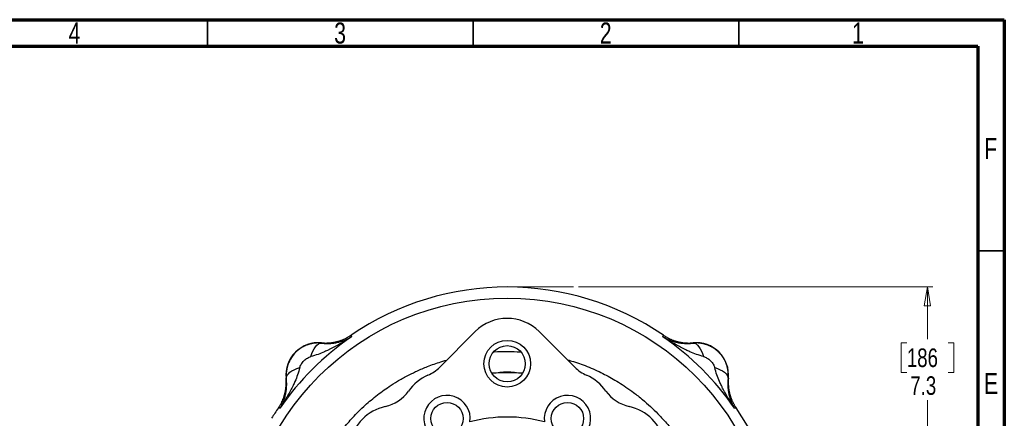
# Model space of a CAD drawing. Header units: inches. Extents: x 0.6 to 16.3, y 0.2 to 11.5.
# Tile 33 of 33: x 9 to 16.3, y 8.5 to 11.5. Entities that reach past the tile are written whole.
import ezdxf

# ---------------------------------------------------------------- set-up
doc = ezdxf.new("R2010")
doc.units = ezdxf.units.IN
doc.header["$MEASUREMENT"] = 0
doc.linetypes.add('CENTERX2', pattern=[0.8, 0.5, -0.1, 0.1, -0.1])
doc.styles.add('SLDTEXTSTYLE0', font='TXT', dxfattribs={"width": 0.75})
doc.dimstyles.new('SLDDIMSTYLE0', dxfattribs={"dimtxt": 0.137795, "dimasz": 0.14, "dimexe": 0, "dimexo": 0.0625, "dimgap": 0.034449, "dimtad": 0, "dimtih": 1, "dimtoh": 1, "dimdec": 1, "dimlfac": 1.5, "dimrnd": 1e-09, "dimzin": 12, "dimdsep": 46, "dimtxsty": 'SLDTEXTSTYLE0', "dimblk1": 'CLOSED', "dimblk2": 'CLOSED', "dimsah": 1, "dimcen": 0.09, "dimadec": 0, "dimazin": 3, "dimtfac": 1, "dimtdec": 1, "dimtofl": 0, "dimtmove": 0, "dimatfit": 3, "dimldrblk": 'CLOSED', "dimfxl": 0, "dimfrac": 2, "dimtolj": 1, "dimtzin": 12, "dimarcsym": 0})

# ---------------------------------------------------------------- blocks, each defined once
blk = doc.blocks.new('_Closed')
at = {"color": 0, "linetype": 'ByBlock', "lineweight": -2}
for p, q in [((-1, 0.166667), (0, 0)), ((-1, 0.166667), (-1, -0.166667)), ((0, 0), (-1, -0.166667)), ((0, 0), (-1, 0))]:
    blk.add_line(p, q, dxfattribs=at)
blk = doc.blocks.new('_D')
at = {"color": 7, "linetype": 'Continuous', "lineweight": 0}
for p, q in [((13.1838, 9.5147), (15.8083, 9.5147)), ((15.7689, 9.5147), (15.7689, 9.128)), ((15.6162, 9.1), (15.5742, 9.1)), ((15.5742, 9.1), (15.5742, 8.8813)), ((15.9217, 9.1), (15.9636, 9.1)), ((15.9636, 9.1), (15.9636, 8.8813)), ((15.5742, 8.8813), (15.6162, 8.8813)), ((15.9636, 8.8813), (15.9217, 8.8813)), ((15.7689, 4.645), (15.7689, 8.6751)), ((13.9, 4.645), (15.8083, 4.645))]:
    blk.add_line(p, q, dxfattribs=at)
at = {"color": 7, "linetype": 'Continuous', "lineweight": 18, "xscale": 0.14, "yscale": 0.14}
for p, rotation in [((15.7689, 9.5147), 90.0000000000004), ((15.7689, 4.645), 270.0000000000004)]:
    blk.add_blockref('_Closed', p, dxfattribs=dict(at, rotation=rotation))
at = {"color": 7, "linetype": 'Continuous', "lineweight": 18, "char_height": 0.1378, "attachment_point": 1, "style": 'SLDTEXTSTYLE0'}
for s, insert in [('186', (15.6162, 9.0589)), ('7.3', (15.6417, 8.8527))]:
    blk.add_mtext(s, dxfattribs=dict(at, insert=insert))

msp = doc.modelspace()

# ---------------------------------------------------------------- linework, layer by layer
at = {"color": 7, "linetype": 'Continuous', "lineweight": 70}
for p, q in [((0.5906, 11.4961), (16.3386, 11.4961)), ((16.3386, 11.4961), (16.3386, 0.1969)), ((0.7874, 11.2992), (16.1417, 11.2992)), ((16.1417, 11.2992), (16.1417, 0.3937))]:
    msp.add_line(p, q, dxfattribs=at)
at = {"color": 7, "linetype": 'Continuous', "lineweight": 35}
for p, q in [((10.4331, 11.2992), (10.4331, 11.4961)), ((12.4016, 11.2992), (12.4016, 11.4961)), ((14.3701, 11.2992), (14.3701, 11.4961)), ((16.1417, 9.7835), (16.3386, 9.7835))]:
    msp.add_line(p, q, dxfattribs=at)
at = {"color": 7, "linetype": 'CENTERX2', "lineweight": 18}
msp.add_line((12.6545, 9.5147), (13.1445, 9.5147), dxfattribs=at)
at = {"color": 7, "linetype": 'Continuous', "lineweight": 25}
for p, q in [((11.497, 9.1573), (11.4987, 9.1515)), ((11.4987, 9.1515), (11.5005, 9.1458)), ((12.4171, 9.1837), (12.1541, 8.9207)), ((13.155, 8.9207), (12.892, 9.1837)), ((13.8086, 9.1458), (13.8103, 9.1515)), ((13.8103, 9.1515), (13.8121, 9.1573)), ((11.2777, 9.1008), (11.2778, 9.0987)), ((14.0313, 9.0987), (14.0314, 9.1008)), ((11.0172, 8.8381), (11.0151, 8.8382)), ((14.294, 8.8382), (14.2919, 8.8381)), ((10.9644, 8.6172), (10.9586, 8.6189)), ((10.9701, 8.6154), (10.9644, 8.6172)), ((14.3446, 8.6172), (14.339, 8.6154)), ((14.3505, 8.6189), (14.3446, 8.6172))]:
    msp.add_line(p, q, dxfattribs=at)
for centre, radius in [((12.6545, 7.4614), 1.9709), ((12.6545, 8.946), 0.1732), ((12.6545, 8.946), 0.1339), ((12.2081, 8.5392), 0.1197), ((13.101, 8.5392), 0.1197)]:
    msp.add_circle(centre, radius, dxfattribs=at)
for centre, radius, start, end in [((12.6545, 7.4614), 2.0533, 55.68388, 124.31612), ((12.6545, 8.9463), 0.3358, 45, 135), ((12.6545, 7.4614), 2.0419, 124.41629, 145.58371), ((12.6545, 7.4614), 2.0419, 34.41629, 55.58371), ((11.2549, 8.861), 0.2409, 84.58105, 185.41895), ((14.0541, 8.861), 0.2409, 354.58105, 95.41895), ((11.9484, 9.1264), 0.2909, 293.91494, 315), ((13.3606, 9.1264), 0.2909, 225, 246.08506), ((12.2079, 8.5414), 0.3491, 113.91494, 144.59383), ((12.6545, 7.4614), 1.4181, 85.41281, 94.58719), ((13.1012, 8.5414), 0.3491, 35.40617, 66.08506), ((11.6862, 8.9121), 0.2909, 282.78631, 324.59383), ((12.2081, 8.5392), 0.172, 352.00119, 232.99881), ((13.101, 8.5392), 0.172, 307.00119, 187.99881), ((13.6228, 8.9121), 0.2909, 215.40617, 257.21369), ((12.6545, 7.4614), 2.0533, 145.68388, 148.26931), ((11.8279, 8.288), 0.3491, 102.78631, 167.21369), ((13.4812, 8.288), 0.3491, 12.78631, 77.21369), ((12.6545, 7.4614), 2.0533, 325.68388, 34.31612), ((12.6545, 7.4614), 1.0895, 75.31804, 104.68196)]:
    msp.add_arc(centre, radius, start, end, dxfattribs=at)
for points, knots in [([(11.5005, 9.1458), (11.4834, 9.1345), (11.4661, 9.1235), (11.4287, 9.1006), (11.4085, 9.0889), (11.3756, 9.0709), (11.3629, 9.0642), (11.3438, 9.0546), (11.3375, 9.0515), (11.321, 9.0436), (11.3109, 9.039), (11.2846, 9.0275), (11.2684, 9.021), (11.2344, 9.0088), (11.2166, 9.0034), (11.1992, 8.9991)], [-0.001686, -0.001686, -0.001686, -0.001686, 0.290547, 0.290547, 0.624527, 0.624527, 0.833265, 0.833265, 0.937634, 0.937634, 1.104625, 1.104625, 1.371809, 1.371809, 1.668217, 1.668217, 1.668217, 1.668217]), ([(11.2777, 9.1008), (11.2809, 9.1005), (11.2873, 9.1), (11.2969, 9.0995), (11.3065, 9.0993), (11.3161, 9.0993), (11.3258, 9.0997), (11.3354, 9.1003), (11.345, 9.1012), (11.3545, 9.1024), (11.364, 9.1038), (11.3735, 9.1055), (11.3829, 9.1075), (11.3923, 9.1098), (11.4016, 9.1123), (11.4108, 9.1151), (11.4199, 9.1182), (11.4289, 9.1215), (11.4379, 9.1251), (11.4467, 9.129), (11.4554, 9.1331), (11.464, 9.1374), (11.4724, 9.142), (11.4808, 9.1469), (11.489, 9.1519), (11.4943, 9.1555), (11.497, 9.1573)], [0, 0, 0, 0, 0.041666, 0.083331, 0.124998, 0.166665, 0.208333, 0.25, 0.291668, 0.333335, 0.375001, 0.416665, 0.458329, 0.499991, 0.541654, 0.583318, 0.624983, 0.66665, 0.708318, 0.749986, 0.791656, 0.833325, 0.874994, 0.916663, 0.958332, 1, 1, 1, 1]), ([(11.2778, 9.0987), (11.2803, 9.0984), (11.2854, 9.0978), (11.293, 9.0971), (11.3007, 9.0966), (11.3086, 9.0962), (11.3165, 9.096), (11.3246, 9.096), (11.3327, 9.0962), (11.3479, 9.0968), (11.3705, 9.099), (11.3939, 9.1033), (11.4127, 9.1079), (11.4262, 9.1119), (11.4395, 9.1164), (11.4544, 9.1221), (11.4701, 9.1291), (11.4861, 9.1373), (11.4958, 9.1431), (11.5005, 9.1458)], [0, 0, 0, 0, 0.0267944, 0.0544151, 0.0828789, 0.1122026, 0.1424023, 0.1734943, 0.2054947, 0.2384195, 0.3545024, 0.4866567, 0.5475375, 0.6137524, 0.6778285, 0.7421465, 0.8362973, 0.9224221, 1, 1, 1, 1]), ([(13.8086, 9.1458), (13.8111, 9.1443), (13.8162, 9.1412), (13.824, 9.1369), (13.8319, 9.1327), (13.84, 9.1287), (13.8483, 9.125), (13.8589, 9.1205), (13.8703, 9.1161), (13.8837, 9.1116), (13.8964, 9.1079), (13.9153, 9.1032), (13.9387, 9.099), (13.9629, 9.0967), (13.9812, 9.096), (13.9942, 9.096), (14.0068, 9.0964), (14.0191, 9.0973), (14.0273, 9.0982), (14.0313, 9.0987)], [0, 0, 0, 0, 0.042563, 0.0853459, 0.1283095, 0.1714127, 0.2146121, 0.2578628, 0.3335854, 0.3862566, 0.4532307, 0.5133525, 0.646799, 0.7615898, 0.8143147, 0.8644318, 0.9120286, 0.9571901, 1, 1, 1, 1]), ([(14.1099, 8.9991), (14.0925, 9.0034), (14.0747, 9.0088), (14.0407, 9.021), (14.0245, 9.0275), (13.9982, 9.039), (13.9881, 9.0436), (13.9716, 9.0515), (13.9652, 9.0546), (13.9462, 9.0642), (13.9335, 9.0709), (13.9006, 9.0889), (13.8804, 9.1006), (13.8429, 9.1235), (13.8256, 9.1345), (13.8086, 9.1458)], [-1.669903, -1.669903, -1.669903, -1.669903, -1.373496, -1.373496, -1.106311, -1.106311, -0.939321, -0.939321, -0.834952, -0.834952, -0.626214, -0.626214, -0.292233, -0.292233, 0, 0, 0, 0]), ([(13.8121, 9.1573), (13.8148, 9.1555), (13.8201, 9.1519), (13.8283, 9.1469), (13.8366, 9.142), (13.8451, 9.1374), (13.8537, 9.1331), (13.8624, 9.129), (13.8712, 9.1251), (13.8801, 9.1215), (13.8892, 9.1182), (13.8983, 9.1151), (13.9075, 9.1123), (13.9168, 9.1098), (13.9262, 9.1075), (13.9356, 9.1055), (13.945, 9.1038), (13.9546, 9.1024), (13.9641, 9.1012), (13.9737, 9.1003), (13.9833, 9.0997), (13.9929, 9.0993), (14.0026, 9.0993), (14.0122, 9.0995), (14.0218, 9.1), (14.0282, 9.1005), (14.0314, 9.1008)], [0, 0, 0, 0, 0.041668, 0.083337, 0.125006, 0.166675, 0.208344, 0.250014, 0.291682, 0.33335, 0.375017, 0.416682, 0.458346, 0.500009, 0.541672, 0.583335, 0.625, 0.666665, 0.708332, 0.75, 0.791667, 0.833335, 0.875002, 0.916669, 0.958334, 1, 1, 1, 1]), ([(11.2778, 9.0987), (11.2752, 9.0989), (11.27, 9.0994), (11.2621, 9.0998), (11.2542, 9.0999), (11.2463, 9.0998), (11.2384, 9.0994), (11.2305, 9.0988), (11.2226, 9.0979), (11.2147, 9.0967), (11.2068, 9.0952), (11.1989, 9.0935), (11.1911, 9.0915), (11.1834, 9.0892), (11.1757, 9.0867), (11.1681, 9.0839), (11.1605, 9.0808), (11.1531, 9.0775), (11.1458, 9.0739), (11.1385, 9.0701), (11.1314, 9.066), (11.1244, 9.0616), (11.1176, 9.057), (11.1109, 9.0521), (11.1043, 9.047), (11.098, 9.0417), (11.0918, 9.0361), (11.0724, 9.0175), (11.0448, 8.9812), (11.021, 8.9226), (11.0155, 8.8774), (11.0162, 8.8495), (11.0169, 8.8419), (11.0172, 8.8381)], [0, 0, 0, 0, 0.018773, 0.037579, 0.056419, 0.075294, 0.094203, 0.113148, 0.132129, 0.151147, 0.170201, 0.189294, 0.208425, 0.227594, 0.246803, 0.266052, 0.285341, 0.304671, 0.324043, 0.343456, 0.362912, 0.382411, 0.401953, 0.421539, 0.441169, 0.460845, 0.480566, 0.500332, 0.651449, 0.799673, 0.945239, 0.972607, 1, 1, 1, 1]), ([(14.2919, 8.8381), (14.2921, 8.8405), (14.2925, 8.8453), (14.2929, 8.8526), (14.2931, 8.8598), (14.293, 8.8671), (14.2928, 8.8743), (14.2923, 8.8816), (14.2916, 8.8888), (14.2907, 8.896), (14.2895, 8.9032), (14.2881, 8.9103), (14.2866, 8.9174), (14.2848, 8.9245), (14.2827, 8.9315), (14.2805, 8.9384), (14.2781, 8.9452), (14.2754, 8.952), (14.2726, 8.9587), (14.2695, 8.9653), (14.2663, 8.9718), (14.2628, 8.9782), (14.2592, 8.9845), (14.2553, 8.9907), (14.2513, 8.9967), (14.2471, 9.0027), (14.2427, 9.0085), (14.2381, 9.0141), (14.2334, 9.0196), (14.2285, 9.025), (14.2234, 9.0302), (14.2182, 9.0353), (14.2128, 9.0402), (14.2073, 9.0449), (14.2016, 9.0495), (14.1958, 9.0539), (14.1899, 9.0581), (14.1838, 9.0621), (14.1777, 9.066), (14.1714, 9.0696), (14.165, 9.0731), (14.1585, 9.0763), (14.1519, 9.0794), (14.1452, 9.0822), (14.1384, 9.0849), (14.1316, 9.0873), (14.1246, 9.0896), (14.1177, 9.0916), (14.1106, 9.0934), (14.1035, 9.095), (14.0964, 9.0963), (14.0892, 9.0975), (14.082, 9.0984), (14.0748, 9.0991), (14.0675, 9.0996), (14.0603, 9.0999), (14.053, 9.0999), (14.0457, 9.0997), (14.0385, 9.0993), (14.0337, 9.0989), (14.0313, 9.0987)], [0, 0, 0, 0, 0.01734, 0.034669, 0.051988, 0.069298, 0.086599, 0.103891, 0.121174, 0.138449, 0.155716, 0.172976, 0.190229, 0.207475, 0.224715, 0.241949, 0.259178, 0.276401, 0.293619, 0.310833, 0.328043, 0.34525, 0.362452, 0.379652, 0.39685, 0.414045, 0.431238, 0.44843, 0.46562, 0.48281, 0.5, 0.517189, 0.534379, 0.55157, 0.568761, 0.585955, 0.60315, 0.620347, 0.637547, 0.65475, 0.671956, 0.689166, 0.70638, 0.723598, 0.740822, 0.75805, 0.775284, 0.792524, 0.80977, 0.827023, 0.844283, 0.861551, 0.878826, 0.896109, 0.913401, 0.930702, 0.948011, 0.965331, 0.98266, 1, 1, 1, 1]), ([(11.1168, 8.9167), (11.1177, 8.9204), (11.119, 8.9244), (11.1226, 8.9328), (11.1295, 8.9459), (11.1401, 8.9595), (11.1563, 8.9758), (11.1654, 8.9829), (11.1831, 8.9937), (11.1918, 8.9973), (11.1992, 8.9991)], [0, 0, 0, 0, 0.125, 0.125, 0.25, 0.5, 0.5, 0.75, 0.75, 1, 1, 1, 1]), ([(12.554, 9.0336), (12.5549, 9.0337), (12.5891, 9.0369), (12.6558, 9.0379), (12.7213, 9.0351), (12.7535, 9.0337)], [0, 0, 0, 0, 0.013887, 0.515591, 1, 1, 1, 1]), ([(14.1099, 8.9991), (14.1136, 8.9982), (14.1176, 8.9969), (14.126, 8.9932), (14.1391, 8.9864), (14.1527, 8.9758), (14.169, 8.9596), (14.1761, 8.9505), (14.1869, 8.9328), (14.1905, 8.9241), (14.1923, 8.9167)], [0, 0, 0, 0, 0.125, 0.125, 0.25, 0.5, 0.5, 0.75, 0.75, 1, 1, 1, 1]), ([(11.1168, 8.9167), (11.1125, 8.8993), (11.107, 8.8815), (11.0949, 8.8475), (11.0884, 8.8313), (11.0769, 8.805), (11.0723, 8.7949), (11.0644, 8.7784), (11.0613, 8.7721), (11.0517, 8.753), (11.045, 8.7403), (11.027, 8.7074), (11.0153, 8.6872), (10.9924, 8.6498), (10.9814, 8.6324), (10.9701, 8.6154)], [-1.669903, -1.669903, -1.669903, -1.669903, -1.373496, -1.373496, -1.106311, -1.106311, -0.939321, -0.939321, -0.834952, -0.834952, -0.626214, -0.626214, -0.292233, -0.292233, 0, 0, 0, 0]), ([(11.1438, 7.9105), (11.1441, 7.9114), (11.1519, 7.9399), (11.1704, 7.9914), (11.2003, 8.0686), (11.2347, 8.1449), (11.2752, 8.2234), (11.3197, 8.2994), (11.3684, 8.3733), (11.4164, 8.4381), (11.4731, 8.5075), (11.5294, 8.569), (11.5876, 8.6256), (11.6345, 8.6675), (11.6811, 8.7059), (11.729, 8.7423), (11.7826, 8.7796), (11.8428, 8.8177), (11.9085, 8.8546), (11.9791, 8.8896), (12.0581, 8.9238), (12.1351, 8.9527), (12.1872, 8.9674), (12.2061, 8.9728)], [0, 0, 0, 0, 0.001874, 0.056634, 0.104639, 0.16031, 0.216682, 0.273763, 0.328754, 0.386136, 0.427947, 0.500445, 0.545598, 0.583314, 0.620804, 0.661241, 0.698462, 0.745688, 0.797577, 0.842706, 0.896433, 0.962281, 1, 1, 1, 1]), ([(13.1018, 8.9739), (13.1163, 8.9701), (13.1705, 8.9557), (13.2435, 8.9278), (13.32, 8.8948), (13.3751, 8.868), (13.4278, 8.8397), (13.4806, 8.8085), (13.5355, 8.7729), (13.5953, 8.7302), (13.6559, 8.682), (13.7159, 8.6291), (13.7788, 8.5678), (13.8438, 8.4966), (13.9084, 8.416), (13.9665, 8.3338), (14.0194, 8.2483), (14.0684, 8.1574), (14.1138, 8.0574), (14.1465, 7.975), (14.161, 7.9238), (14.1645, 7.9112)], [0, 0, 0, 0, 0.02867, 0.107317, 0.149269, 0.188122, 0.224747, 0.26364, 0.305423, 0.350037, 0.404251, 0.453656, 0.503035, 0.572293, 0.638158, 0.700645, 0.764826, 0.830649, 0.89813, 0.974995, 1, 1, 1, 1]), ([(14.339, 8.6154), (14.3277, 8.6324), (14.3167, 8.6498), (14.2938, 8.6872), (14.2821, 8.7074), (14.264, 8.7403), (14.2574, 8.753), (14.2478, 8.7721), (14.2447, 8.7784), (14.2368, 8.7949), (14.2321, 8.805), (14.2207, 8.8313), (14.2142, 8.8475), (14.202, 8.8815), (14.1966, 8.8993), (14.1923, 8.9167)], [-0.001686, -0.001686, -0.001686, -0.001686, 0.290547, 0.290547, 0.624527, 0.624527, 0.833265, 0.833265, 0.937634, 0.937634, 1.104625, 1.104625, 1.371809, 1.371809, 1.668217, 1.668217, 1.668217, 1.668217]), ([(10.9586, 8.6189), (10.9604, 8.6216), (10.964, 8.6269), (10.969, 8.6351), (10.9739, 8.6434), (10.9785, 8.6519), (10.9828, 8.6605), (10.9869, 8.6692), (10.9908, 8.678), (10.9944, 8.687), (10.9977, 8.696), (11.0008, 8.7051), (11.0036, 8.7143), (11.0061, 8.7236), (11.0084, 8.733), (11.0104, 8.7424), (11.0121, 8.7519), (11.0135, 8.7614), (11.0147, 8.7709), (11.0156, 8.7805), (11.0162, 8.7901), (11.0166, 8.7997), (11.0166, 8.8094), (11.0164, 8.819), (11.0159, 8.8286), (11.0154, 8.835), (11.0151, 8.8382)], [0, 0, 0, 0, 0.041668, 0.083337, 0.125006, 0.166675, 0.208344, 0.250014, 0.291682, 0.33335, 0.375017, 0.416682, 0.458346, 0.500009, 0.541672, 0.583335, 0.625, 0.666665, 0.708332, 0.75, 0.791667, 0.833335, 0.875002, 0.916669, 0.958334, 1, 1, 1, 1]), ([(10.9701, 8.6154), (10.9716, 8.618), (10.9746, 8.623), (10.979, 8.6308), (10.9832, 8.6387), (10.9871, 8.6468), (10.9909, 8.6551), (10.9954, 8.6657), (10.9998, 8.6771), (11.0043, 8.6905), (11.008, 8.7032), (11.0127, 8.7221), (11.0169, 8.7455), (11.0192, 8.7697), (11.0199, 8.788), (11.0199, 8.801), (11.0194, 8.8136), (11.0186, 8.8259), (11.0177, 8.8341), (11.0172, 8.8381)], [0, 0, 0, 0, 0.042563, 0.0853459, 0.1283095, 0.1714127, 0.2146121, 0.2578628, 0.3335853, 0.3862566, 0.4532305, 0.5133525, 0.6467997, 0.7615898, 0.8143157, 0.8644334, 0.9120301, 0.9571911, 1, 1, 1, 1]), ([(14.2919, 8.8381), (14.2916, 8.8356), (14.291, 8.8305), (14.2903, 8.8229), (14.2898, 8.8152), (14.2894, 8.8073), (14.2892, 8.7994), (14.2892, 8.7913), (14.2893, 8.7832), (14.29, 8.768), (14.2922, 8.7454), (14.2965, 8.722), (14.3011, 8.7032), (14.3051, 8.6897), (14.3096, 8.6764), (14.3153, 8.6615), (14.3223, 8.6458), (14.3305, 8.6298), (14.3363, 8.62), (14.339, 8.6154)], [0, 0, 0, 0, 0.026795, 0.054415, 0.082879, 0.112203, 0.142403, 0.173495, 0.205495, 0.23842, 0.354502, 0.486657, 0.547537, 0.613752, 0.677829, 0.742147, 0.836297, 0.922422, 1, 1, 1, 1]), ([(14.294, 8.8382), (14.2937, 8.835), (14.2931, 8.8286), (14.2927, 8.819), (14.2925, 8.8094), (14.2925, 8.7997), (14.2929, 8.7901), (14.2935, 8.7805), (14.2944, 8.7709), (14.2955, 8.7614), (14.297, 8.7519), (14.2987, 8.7424), (14.3007, 8.733), (14.303, 8.7236), (14.3055, 8.7143), (14.3083, 8.7051), (14.3114, 8.696), (14.3147, 8.687), (14.3183, 8.678), (14.3222, 8.6692), (14.3263, 8.6605), (14.3306, 8.6519), (14.3352, 8.6434), (14.34, 8.6351), (14.3451, 8.6269), (14.3487, 8.6216), (14.3505, 8.6189)], [0, 0, 0, 0, 0.041666, 0.083331, 0.124998, 0.166665, 0.208333, 0.25, 0.291668, 0.333335, 0.375001, 0.416665, 0.458329, 0.499991, 0.541654, 0.583318, 0.624983, 0.66665, 0.708318, 0.749986, 0.791656, 0.833325, 0.874994, 0.916663, 0.958332, 1, 1, 1, 1])]:
    msp.add_open_spline(points, degree=3, knots=knots, dxfattribs=at)
for points in [[(11.1992, 8.9991), (11.2077, 9.0288), (11.2322, 9.0803), (11.2632, 9.099), (11.2778, 9.0987)], [(14.0313, 9.0987), (14.0459, 9.099), (14.0769, 9.0803), (14.1014, 9.0288), (14.1099, 8.9991)], [(11.0172, 8.8381), (11.0168, 8.8527), (11.0356, 8.8837), (11.0871, 8.9082), (11.1168, 8.9167)], [(14.1923, 8.9167), (14.222, 8.9082), (14.2735, 8.8837), (14.2922, 8.8527), (14.2919, 8.8381)]]:
    msp.add_open_spline(points, degree=3, dxfattribs=at)
at = {"color": 8, "linetype": 'Continuous', "lineweight": 25}
msp.add_open_spline([(12.7645, 8.873), (12.7279, 8.8784), (12.6547, 8.8892), (12.5815, 8.8784), (12.5451, 8.8731)], degree=3, knots=[0, 0, 0, 0, 0.501146, 1, 1, 1, 1], dxfattribs=at)

# ---------------------------------------------------------------- texts
at = {"color": 7, "linetype": 'Continuous', "lineweight": 0, "char_height": 0.1562, "attachment_point": 2, "style": 'SLDTEXTSTYLE0'}
for s, insert in [('4', (9.4472, 11.4753)), ('3', (11.4157, 11.4753)), ('2', (13.3843, 11.4753)), ('1', (15.2543, 11.4753)), ('F', (16.2385, 10.619)), ('E', (16.2405, 8.8769))]:
    msp.add_mtext(s, dxfattribs=dict(at, insert=insert))

# ---------------------------------------------------------------- dimensions: what is measured, and where the dimension line sits
at = {"color": 7, "linetype": 'Continuous', "lineweight": 18}
dim = msp.add_linear_dim(base=(15.7689, 4.645), p1=(13.1445, 9.5147), p2=(13.8607, 4.645), angle=90, dimstyle='SLDDIMSTYLE0', dxfattribs=at)
dim.commit()
dim.dimension.update_dxf_attribs({"geometry": '_D', "text_midpoint": (15.7689, 8.9015), "dimtype": 160})

doc.saveas('drawing.dxf')
